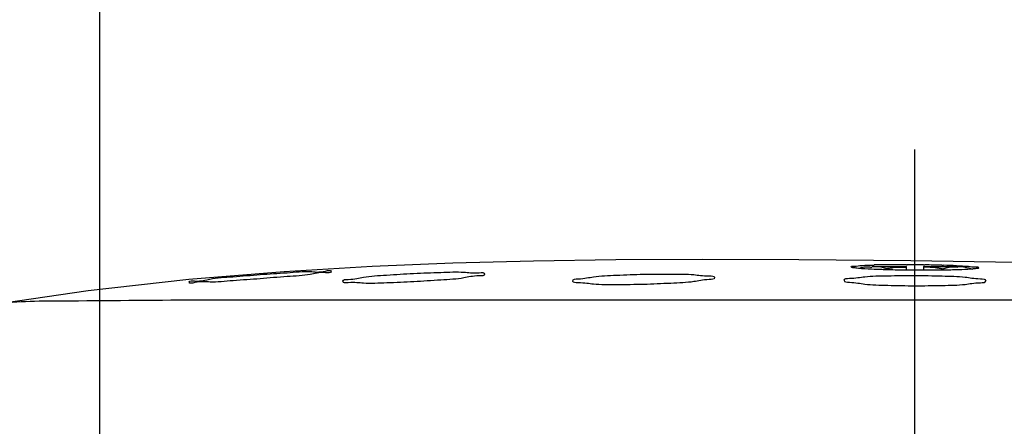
# Model space of a CAD drawing. Header units: millimetres. Extents: x 5828 to 6704, y 123 to 421.
# Tile 49 of 256: x 6406.3 to 6409.77, y 195.25 to 196.68. Entities that reach past the tile are written whole.
import ezdxf

# ---------------------------------------------------------------- set-up
doc = ezdxf.new("R2010")
doc.units = ezdxf.units.MM
doc.linetypes.add('CENTER', pattern=[0.6, 0.375, -0.075, 0.075, -0.075])
for name, color, linetype in [('中心线', 7, 'Continuous'), ('外形图', 7, 'Continuous'), ('尺寸标注', 7, 'Continuous')]:
    doc.layers.add(name, color=color, linetype=linetype)
doc.styles.add('微软雅黑', font='msyh.ttc', dxfattribs={"height": 1.5})
doc.dimstyles.new('尺寸标注_1_20比例', dxfattribs={"dimtxt": 1.5, "dimasz": 1.25, "dimexe": 0.5, "dimexo": 0.4, "dimgap": 0.5, "dimtad": 1, "dimdec": 1, "dimlfac": 20, "dimdsep": 46, "dimtxsty": '微软雅黑', "dimcen": 0.09, "dimadec": 0, "dimazin": 0, "dimtp": 0.01, "dimtm": 0.01, "dimtfac": 1, "dimtdec": 1, "dimtofl": 0, "dimtmove": 0, "dimatfit": 3, "dimfxl": 1, "dimtolj": 1, "dimarcsym": 0})

# ---------------------------------------------------------------- blocks, each defined once
blk = doc.blocks.new('*D1102')
at = {"layer": 'Defpoints', "color": 0}
for p in [(6409.4545, 201.6953), (6409.4545, 196.4975), (6406.5795, 189.9086)]:
    blk.add_point(p, dxfattribs=at)
at = {"layer": '尺寸标注', "color": 0, "lineweight": -2}
for p, q in [((6406.5795, 190.3086), (6406.5795, 202.1953)), ((6409.4545, 196.8975), (6409.4545, 202.1953)), ((6405.3295, 201.6953), (6404.0795, 201.6953)), ((6410.7045, 201.6953), (6417.675, 201.6953))]:
    blk.add_line(p, q, dxfattribs=at)
at = {"layer": '尺寸标注', "color": 0}
for points in [[(6405.3295, 201.487), (6405.3295, 201.9037), (6406.5795, 201.6953)], [(6410.7045, 201.9037), (6410.7045, 201.487), (6409.4545, 201.6953)]]:
    blk.add_solid(points, dxfattribs=at)
at = {"layer": '尺寸标注', "color": 0, "insert": (6415.1519, 202.9561), "char_height": 1.5, "attachment_point": 5, "style": '微软雅黑'}
blk.add_mtext('\\A1;\\A1;{\\fAlibaba PuHuiTi 3.0 55 Regular|b0|i0|c134|p18;57.5}', dxfattribs=at)

msp = doc.modelspace()

# ---------------------------------------------------------------- linework, layer by layer
at = {"layer": '中心线', "linetype": 'CENTER', "ltscale": 5}
msp.add_line((6409.4545, 182.3461), (6409.4545, 196.4975), dxfattribs=at)
at = {"layer": '外形图', "linetype": 'ByBlock'}
for p, q in [((6407.5401, 195.808), (6407.2292, 195.7898)), ((6409.3029, 195.8086), (6409.4245, 195.8086)), ((6409.3471, 195.803), (6409.344, 195.8037)), ((6409.3535, 195.8014), (6409.3471, 195.803)), ((6409.3535, 195.7982), (6409.3535, 195.8014)), ((6409.4244, 195.8147), (6409.4269, 195.8147)), ((6409.4245, 195.7968), (6409.4245, 195.8086)), ((6409.4845, 195.8086), (6409.4845, 195.7965)), ((6409.4845, 195.8086), (6409.606, 195.8086)), ((6409.4846, 195.8143), (6409.4895, 195.8142)), ((6409.5492, 195.8131), (6409.555, 195.8129)), ((6409.5555, 195.8014), (6409.5618, 195.803)), ((6409.5555, 195.8014), (6409.5555, 195.797)), ((6409.5618, 195.803), (6409.565, 195.8037)), ((6406.9335, 195.6897), (6406.9189, 195.6897)), ((6406.9567, 195.6897), (6406.9335, 195.6897)), ((6406.962, 195.6898), (6406.9567, 195.6897)), ((6407.008, 195.6898), (6406.962, 195.6898)), ((6407.0301, 195.6898), (6407.008, 195.6898)), ((6407.0358, 195.6899), (6407.0301, 195.6898)), ((6407.0666, 195.6899), (6407.0358, 195.6899)), ((6407.0872, 195.6899), (6407.0666, 195.6899)), ((6407.2444, 195.69), (6407.2113, 195.69)), ((6407.2506, 195.69), (6407.2444, 195.69)), ((6407.275, 195.69), (6407.2506, 195.69)), ((6407.2846, 195.69), (6407.275, 195.69)), ((6407.3218, 195.6901), (6407.2846, 195.69)), ((6407.3272, 195.6901), (6407.3218, 195.6901)), ((6407.3511, 195.6901), (6407.3272, 195.6901)), ((6407.4956, 195.69), (6407.4706, 195.69)), ((6407.5504, 195.69), (6407.4956, 195.69)), ((6407.5687, 195.6899), (6407.5504, 195.69)), ((6407.577, 195.6899), (6407.5687, 195.6899)), ((6407.5896, 195.6899), (6407.577, 195.6899)), ((6407.7884, 195.6898), (6407.5896, 195.6899)), ((6407.7963, 195.6898), (6407.7884, 195.6898)), ((6407.8137, 195.6897), (6407.7963, 195.6898)), ((6407.8671, 195.6897), (6407.8137, 195.6897)), ((6407.892, 195.6897), (6407.8671, 195.6897)), ((6408.3098, 195.6894), (6408.2851, 195.6894)), ((6408.3127, 195.6894), (6408.3098, 195.6894)), ((6408.3238, 195.6894), (6408.3127, 195.6894)), ((6408.3636, 195.6894), (6408.3238, 195.6894)), ((6408.3736, 195.6894), (6408.3636, 195.6894)), ((6408.3786, 195.6894), (6408.3736, 195.6894)), ((6408.3849, 195.6894), (6408.3786, 195.6894)), ((6408.6128, 195.6894), (6408.6064, 195.6894)), ((6408.6281, 195.6894), (6408.6128, 195.6894)), ((6408.6593, 195.6894), (6408.6281, 195.6894)), ((6408.6685, 195.6894), (6408.6593, 195.6894)), ((6408.6795, 195.6894), (6408.6685, 195.6894)), ((6408.6824, 195.6894), (6408.6795, 195.6894)), ((6408.707, 195.6894), (6408.6824, 195.6894)), ((6409.2521, 195.6897), (6409.2442, 195.6897)), ((6409.2691, 195.6897), (6409.2521, 195.6897)), ((6409.2791, 195.6897), (6409.2691, 195.6897)), ((6409.3026, 195.6897), (6409.2791, 195.6897)), ((6409.3232, 195.6898), (6409.3026, 195.6897)), ((6409.3532, 195.6898), (6409.3232, 195.6898)), ((6409.4545, 195.6898), (6409.3532, 195.6898)), ((6409.5558, 195.6898), (6409.4545, 195.6898)), ((6409.5857, 195.6898), (6409.5558, 195.6898)), ((6409.6063, 195.6898), (6409.5857, 195.6898)), ((6409.6297, 195.6898), (6409.6063, 195.6898)), ((6409.6397, 195.6898), (6409.6297, 195.6898)), ((6409.6567, 195.6898), (6409.6397, 195.6898)), ((6409.6646, 195.6898), (6409.6567, 195.6898)), ((6410.2014, 195.6899), (6409.6646, 195.6898))]:
    msp.add_line(p, q, dxfattribs=at)
for points in [[(6409.8127, 195.8228), (6409.4398, 195.8282), (6409.0447, 195.8322), (6408.7048, 195.8334), (6408.4001, 195.8318), (6408.1094, 195.8274), (6407.8247, 195.8197), (6407.5401, 195.808)], [(6407.2292, 195.7898), (6406.8927, 195.7623), (6406.5383, 195.7229), (6406.1917, 195.6723)]]:
    msp.add_lwpolyline(points, dxfattribs=at)
for centre, radius, start, end in [((6409.348, 196.9398), 1.1407, 266.2064, 266.4869), ((6409.3863, 192.5272), 3.2875, 90.5676, 91.3164), ((6409.4376, 198.8374), 3.0404, 267.8278, 268.2093), ((6409.4519, 199.2834), 3.4867, 268.2039, 268.3601), ((6409.4656, 199.7799), 3.9834, 268.3666, 268.8414), ((6409.3994, 191.4363), 4.3785, 90.4419, 90.5983), ((6409.4057, 190.4664), 5.3484, 89.7995, 90.4293), ((6409.4796, 200.4722), 4.6759, 268.8418, 269.3182), ((6409.4848, 200.8774), 5.0811, 269.3143, 270.0009), ((6409.4041, 189.632), 6.1828, 89.25351, 89.78849), ((6409.4852, 200.6314), 4.8351, 269.9958, 270.4605), ((6409.415, 190.3266), 5.488, 88.598, 89.2219), ((6409.4902, 200.0137), 4.2173, 270.461, 270.9062), ((6409.4681, 192.3779), 3.4361, 87.7712, 88.5505), ((6409.4972, 199.5451), 3.7487, 270.9115, 271.0564), ((6409.5057, 199.0981), 3.3017, 271.0518, 271.4064), ((6409.5768, 196.9546), 1.1568, 272.6765, 272.9587)]:
    msp.add_arc(centre, radius, start, end, dxfattribs=at)
for points, knots in [([(6406.8948, 195.7534), (6406.8948, 195.7599), (6406.9336, 195.7539), (6406.9722, 195.7689), (6407.0553, 195.7718), (6407.1445, 195.7812), (6407.2336, 195.7851), (6407.3173, 195.7947), (6407.3554, 195.7856), (6407.3948, 195.7974), (6407.3948, 195.791)], [0, 0, 0, 0, 0.038847, 0.147499, 0.309579, 0.500576, 0.691648, 0.853737, 0.961951, 1, 1, 1, 1]), ([(6409.2295, 195.8075), (6409.2295, 195.8108), (6409.2493, 195.8089), (6409.2578, 195.8118), (6409.2671, 195.8123)], [0, 0, 0, 0, 0.261815, 1, 1, 1, 1]), ([(6409.2295, 195.8075), (6409.2295, 195.8056), (6409.2402, 195.8055), (6409.2451, 195.8039), (6409.2502, 195.8034)], [0, 0, 0, 0, 0.264852, 1, 1, 1, 1]), ([(6409.2502, 195.8034), (6409.2536, 195.8031), (6409.2611, 195.8024), (6409.2685, 195.8019), (6409.2726, 195.8016)], [0, 0, 0, 0, 0.458552, 1, 1, 1, 1]), ([(6409.2588, 195.8031), (6409.2633, 195.8043), (6409.2723, 195.8066), (6409.2816, 195.8078), (6409.2862, 195.8078)], [0, 0, 0, 0, 0.504653, 1, 1, 1, 1]), ([(6409.2862, 195.8078), (6409.2889, 195.8078), (6409.2945, 195.8074), (6409.2999, 195.8059), (6409.3026, 195.805)], [0, 0, 0, 0, 0.491904, 1, 1, 1, 1]), ([(6409.3535, 195.8014), (6409.3574, 195.8019), (6409.3654, 195.803), (6409.3734, 195.804), (6409.3774, 195.8045)], [0, 0, 0, 0, 0.499935, 1, 1, 1, 1]), ([(6409.5316, 195.8043), (6409.5355, 195.8037), (6409.5435, 195.8025), (6409.5513, 195.8009), (6409.5552, 195.8)], [0, 0, 0, 0, 0.499422, 1, 1, 1, 1]), ([(6409.6365, 195.7993), (6409.6427, 195.7996), (6409.6533, 195.8002), (6409.664, 195.8011), (6409.6685, 195.8016)], [0, 0, 0, 0, 0.576581, 1, 1, 1, 1]), ([(6409.6434, 195.8093), (6409.6524, 195.8087), (6409.6605, 195.8059), (6409.6795, 195.8074), (6409.6795, 195.8042)], [0, 0, 0, 0, 0.737798, 1, 1, 1, 1]), ([(6409.6685, 195.8016), (6409.6712, 195.802), (6409.674, 195.8027), (6409.6795, 195.8032), (6409.6795, 195.8042)], [0, 0, 0, 0, 0.730451, 1, 1, 1, 1]), ([(6407.3948, 195.791), (6407.3948, 195.7845), (6407.356, 195.7904), (6407.3173, 195.7764), (6407.2342, 195.7736), (6407.1451, 195.7644), (6407.056, 195.76), (6406.9724, 195.7503), (6406.9342, 195.7581), (6406.8948, 195.747), (6406.8948, 195.7534)], [0, 0, 0, 0, 0.038841, 0.147424, 0.30948, 0.500433, 0.691459, 0.853553, 0.961867, 1, 1, 1, 1]), ([(6407.4367, 195.7563), (6407.4367, 195.763), (6407.4743, 195.7626), (6407.5144, 195.7743), (6407.597, 195.7785), (6407.6864, 195.7851), (6407.7758, 195.7871), (6407.8589, 195.7913), (6407.8982, 195.7837), (6407.9367, 195.7884), (6407.9367, 195.7818)], [0, 0, 0, 0, 0.040207, 0.148789, 0.310443, 0.500997, 0.691621, 0.853176, 0.961078, 1, 1, 1, 1]), ([(6407.9367, 195.7818), (6407.9367, 195.7752), (6407.8988, 195.7768), (6407.8591, 195.7647), (6407.7764, 195.7609), (6407.687, 195.7537), (6407.5977, 195.7512), (6407.5146, 195.7467), (6407.4751, 195.7539), (6407.4367, 195.7498), (6407.4367, 195.7563)], [0, 0, 0, 0, 0.039819, 0.148379, 0.310062, 0.500633, 0.691282, 0.852937, 0.96094, 1, 1, 1, 1]), ([(6408.2478, 195.7574), (6408.2478, 195.7642), (6408.285, 195.7652), (6408.3257, 195.7749), (6408.4081, 195.778), (6408.4977, 195.782), (6408.5871, 195.7818), (6408.6699, 195.7825), (6408.71, 195.7745), (6408.7478, 195.776), (6408.7478, 195.7693)], [0, 0, 0, 0, 0.040626, 0.148987, 0.310392, 0.500724, 0.691032, 0.852309, 0.960249, 1, 1, 1, 1]), ([(6408.7478, 195.7693), (6408.7478, 195.7625), (6408.7103, 195.7626), (6408.67, 195.7521), (6408.5874, 195.7491), (6408.498, 195.7445), (6408.4085, 195.7443), (6408.3258, 195.7436), (6408.2854, 195.7515), (6408.2478, 195.7507), (6408.2478, 195.7574)], [0, 0, 0, 0, 0.040256, 0.148604, 0.31, 0.500314, 0.69067, 0.852032, 0.960053, 1, 1, 1, 1]), ([(6409.2045, 195.7599), (6409.2045, 195.7667), (6409.2419, 195.7667), (6409.2825, 195.7751), (6409.365, 195.776), (6409.4545, 195.7777), (6409.544, 195.7752), (6409.6265, 195.7737), (6409.6671, 195.7651), (6409.7045, 195.765), (6409.7045, 195.7582)], [0, 0, 0, 0, 0.040257, 0.148378, 0.309699, 0.499975, 0.69025, 0.851576, 0.959725, 1, 1, 1, 1]), ([(6409.2045, 195.7599), (6409.2045, 195.7532), (6409.2419, 195.7531), (6409.2824, 195.7439), (6409.3649, 195.7423), (6409.4545, 195.7399), (6409.544, 195.7419), (6409.6266, 195.7429), (6409.6669, 195.752), (6409.7045, 195.7515), (6409.7045, 195.7582)], [0, 0, 0, 0, 0.040285, 0.148483, 0.309818, 0.500115, 0.690423, 0.851768, 0.959921, 1, 1, 1, 1]), ([(6406.9189, 195.6897), (6406.7608, 195.6895), (6406.519, 195.6862), (6406.275, 195.6861), (6406.1916, 195.6724)], [0, 0, 0, 0, 0.651588, 1, 1, 1, 1])]:
    msp.add_open_spline(points, degree=3, knots=knots, dxfattribs=at)
for points in [[(6409.2671, 195.8123), (6409.2816, 195.813), (6409.2962, 195.8135), (6409.3107, 195.8138)], [(6409.2781, 195.8012), (6409.2929, 195.8003), (6409.3076, 195.7997), (6409.3224, 195.7991)], [(6409.344, 195.8037), (6409.3307, 195.8067), (6409.3162, 195.8101), (6409.3031, 195.8063)], [(6409.3774, 195.8045), (6409.3929, 195.8063), (6409.4087, 195.8074), (6409.4244, 195.8063)], [(6409.4845, 195.8079), (6409.5002, 195.8072), (6409.516, 195.8064), (6409.5316, 195.8043)], [(6409.565, 195.8037), (6409.5783, 195.8067), (6409.5928, 195.8101), (6409.6059, 195.8061)], [(6409.5868, 195.7975), (6409.6015, 195.7978), (6409.6162, 195.7983), (6409.6308, 195.799)], [(6409.6017, 195.8114), (6409.6156, 195.8109), (6409.6295, 195.8102), (6409.6434, 195.8093)], [(6409.606, 195.8086), (6409.6231, 195.8086), (6409.6413, 195.807), (6409.6562, 195.7986)], [(6407.2113, 195.69), (6407.1699, 195.69), (6407.1286, 195.69), (6407.0872, 195.6899)], [(6407.4706, 195.69), (6407.4308, 195.69), (6407.391, 195.69), (6407.3511, 195.6901)], [(6408.2851, 195.6894), (6408.1541, 195.6895), (6408.023, 195.6896), (6407.892, 195.6897)], [(6408.6064, 195.6894), (6408.5326, 195.6893), (6408.4587, 195.6894), (6408.3849, 195.6894)], [(6409.2442, 195.6897), (6409.0651, 195.6897), (6408.886, 195.6895), (6408.707, 195.6894)]]:
    msp.add_open_spline(points, degree=3, dxfattribs=at)

# ---------------------------------------------------------------- dimensions: what is measured, and where the dimension line sits
at = {"layer": '尺寸标注'}
dim = msp.add_linear_dim(base=(6409.4545, 201.6953), p1=(6406.5795, 189.9086), p2=(6409.4545, 196.4975), text='\\A1;{\\fAlibaba PuHuiTi 3.0 55 Regular|b0|i0|c134|p18;<>}', dimstyle='尺寸标注_1_20比例', dxfattribs=at)
dim.commit()
dim.dimension.update_dxf_attribs({"geometry": '*D1102', "text_midpoint": (6415.1519, 201.6953), "dimtype": 160})

doc.saveas('drawing.dxf')
